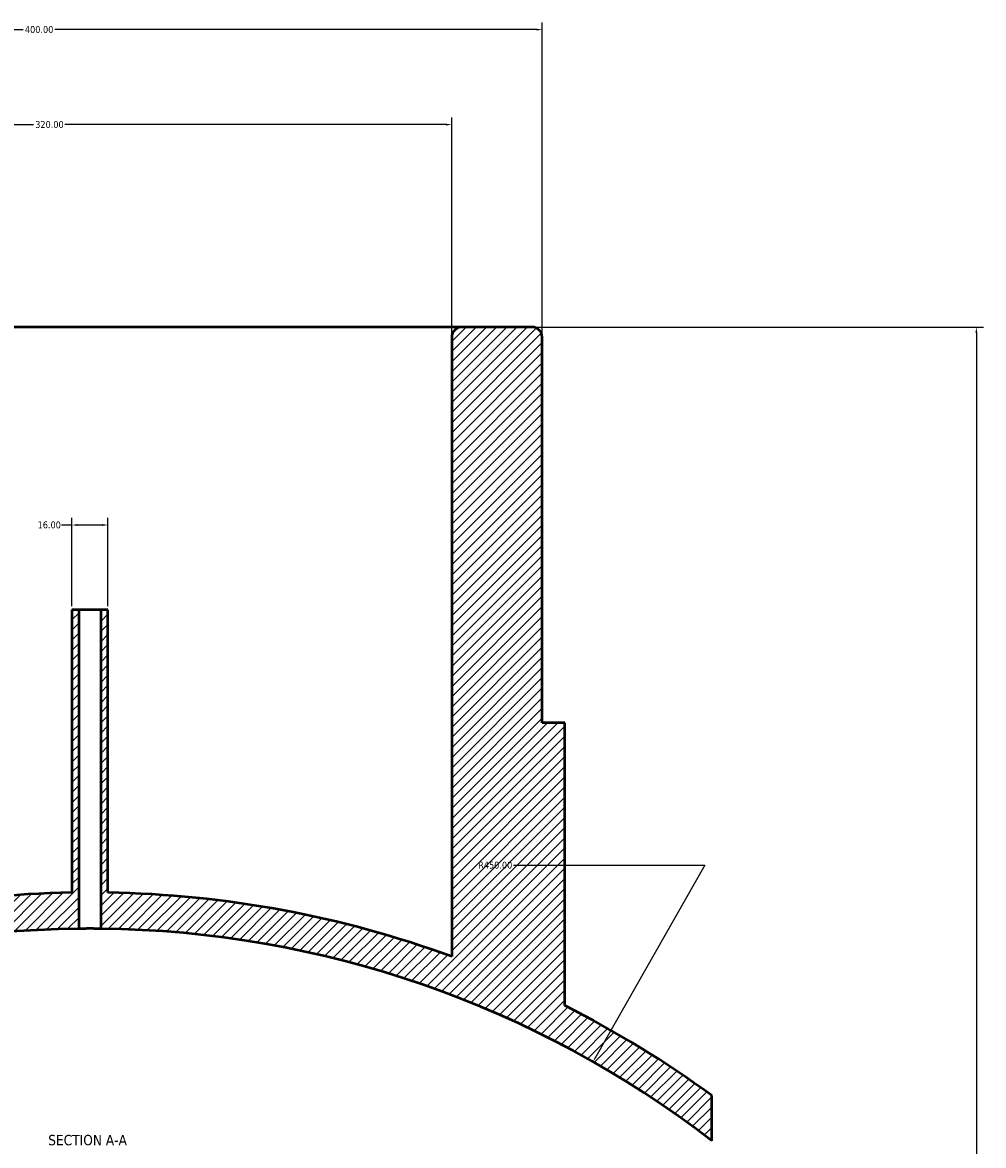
# Model space of a CAD drawing. Header units: millimetres. Extents: x -449 to 1833, y -500 to 2531.
# Tile 8 of 8: x 562 to 987, y 2035 to 2531. Entities that reach past the tile are written whole.
import ezdxf

# ---------------------------------------------------------------- set-up
doc = ezdxf.new("R2010")
doc.units = ezdxf.units.MM
for name, color, linetype, lineweight in [('Dimension (ANSI)', 7, 'Continuous', 25), ('Hatch (ANSI)', 7, 'Continuous', 18), ('Symbol (ANSI)', 7, 'Continuous', 25), ('Visible (ANSI)', 7, 'Continuous', 50)]:
    doc.layers.add(name, color=color, linetype=linetype, lineweight=lineweight)
doc.styles.add('Label Text (ANSI)', font='tahoma.ttf')
doc.styles.add('Note Text (ANSI)', font='tahoma.ttf')
doc.dimstyles.new('Default - mm (ANSI)', dxfattribs={"dimtxt": 3.048, "dimasz": 2.5, "dimexe": 3.175, "dimexo": 1.6002, "dimgap": 0.8, "dimtad": 0, "dimtoh": 1, "dimrnd": 1e-08, "dimzin": 4, "dimdsep": 46, "dimtxsty": 'Note Text (ANSI)', "dimcen": 0.09, "dimdle": 10, "dimclrd": 256, "dimclre": 256, "dimclrt": 256, "dimadec": 1, "dimazin": 1, "dimtfac": 1, "dimtofl": 0, "dimtmove": 0, "dimatfit": 3, "dimfxl": 1, "dimtolj": 1, "dimtzin": 4, "dimlwd": -1, "dimlwe": -1, "dimarcsym": 0})

# ---------------------------------------------------------------- blocks, each defined once
blk = doc.blocks.new('*D7')
at = {"layer": 'Defpoints', "color": 0, "transparency": 16777216}
for p in [(791.53, 2528.32), (391.53, 2392.32), (791.53, 2392.32)]:
    blk.add_point(p, dxfattribs=at)
at = {"layer": 'Dimension (ANSI)', "transparency": 16777216}
for p, q in [((391.53, 2393.92), (391.53, 2531.49)), ((394.03, 2528.32), (562, 2528.32)), ((789.03, 2528.32), (576.06, 2528.32)), ((791.53, 2393.92), (791.53, 2531.49))]:
    blk.add_line(p, q, dxfattribs=at)
for points in [[(394.03, 2528.73), (394.03, 2527.9), (391.53, 2528.32)], [(789.03, 2528.73), (789.03, 2527.9), (791.53, 2528.32)]]:
    blk.add_solid(points, dxfattribs=at)
at = {"layer": 'Dimension (ANSI)', "transparency": 16777216, "insert": (562.8, 2529.9), "char_height": 3.048, "attachment_point": 1, "style": 'Note Text (ANSI)'}
blk.add_mtext('\\A1;400.00', dxfattribs=at)
blk = doc.blocks.new('*D8')
at = {"layer": 'Defpoints', "color": 0, "transparency": 16777216}
for p in [(751.53, 2486.32), (431.53, 2392.32), (751.53, 2392.32)]:
    blk.add_point(p, dxfattribs=at)
at = {"layer": 'Dimension (ANSI)', "transparency": 16777216}
for p, q in [((431.53, 2393.92), (431.53, 2489.49)), ((751.53, 2393.92), (751.53, 2489.49)), ((434.03, 2486.32), (566.56, 2486.32)), ((749.03, 2486.32), (580.5, 2486.32))]:
    blk.add_line(p, q, dxfattribs=at)
for points in [[(434.03, 2486.73), (434.03, 2485.9), (431.53, 2486.32)], [(749.03, 2486.73), (749.03, 2485.9), (751.53, 2486.32)]]:
    blk.add_solid(points, dxfattribs=at)
at = {"layer": 'Dimension (ANSI)', "transparency": 16777216, "insert": (567.36, 2487.91), "char_height": 3.048, "attachment_point": 1, "style": 'Note Text (ANSI)'}
blk.add_mtext('\\A1;320.00', dxfattribs=at)
blk = doc.blocks.new('*D9')
at = {"layer": 'Defpoints', "color": 0, "transparency": 16777216}
for p in [(599.53, 2309.29), (583.53, 2271.82), (599.53, 2271.82)]:
    blk.add_point(p, dxfattribs=at)
at = {"layer": 'Dimension (ANSI)', "transparency": 16777216}
for p, q in [((583.53, 2309.29), (579.01, 2309.29)), ((583.53, 2273.42), (583.53, 2312.47)), ((597.03, 2309.29), (586.03, 2309.29)), ((599.53, 2273.42), (599.53, 2312.47))]:
    blk.add_line(p, q, dxfattribs=at)
for points in [[(586.03, 2309.71), (586.03, 2308.88), (583.53, 2309.29)], [(597.03, 2309.71), (597.03, 2308.88), (599.53, 2309.29)]]:
    blk.add_solid(points, dxfattribs=at)
at = {"layer": 'Dimension (ANSI)', "transparency": 16777216, "insert": (568.42, 2310.88), "char_height": 3.048, "attachment_point": 1, "style": 'Note Text (ANSI)'}
blk.add_mtext('\\A1;16.00', dxfattribs=at)
blk = doc.blocks.new('*D10')
at = {"layer": 'Defpoints', "color": 0, "transparency": 16777216}
for p in [(814.03, 2071.96), (591.53, 1680.82)]:
    blk.add_point(p, dxfattribs=at)
at = {"layer": 'Dimension (ANSI)', "transparency": 16777216}
for p, q in [((778.86, 2158.86), (863.46, 2158.86)), ((863.46, 2158.86), (815.27, 2074.13))]:
    blk.add_line(p, q, dxfattribs=at)
blk.add_solid([(814.91, 2074.34), (815.63, 2073.93), (814.03, 2071.96)], dxfattribs=at)
at = {"layer": 'Dimension (ANSI)', "transparency": 16777216, "insert": (763.23, 2160.44), "char_height": 3.048, "attachment_point": 1, "style": 'Note Text (ANSI)'}
blk.add_mtext('\\A1;R450.00', dxfattribs=at)
blk = doc.blocks.new('*D11')
at = {"layer": 'Defpoints', "color": 0, "transparency": 16777216}
for p in [(756.03, 2396.82), (591.53, 1680.82), (983.53, 1680.82)]:
    blk.add_point(p, dxfattribs=at)
at = {"layer": 'Dimension (ANSI)', "transparency": 16777216}
for p, q in [((757.63, 2396.82), (986.71, 2396.82)), ((983.53, 2394.32), (983.53, 1969.79)), ((983.53, 1683.32), (983.53, 1955.85)), ((593.13, 1680.82), (986.71, 1680.82))]:
    blk.add_line(p, q, dxfattribs=at)
for points in [[(983.11, 2394.32), (983.95, 2394.32), (983.53, 2396.82)], [(983.11, 1683.32), (983.95, 1683.32), (983.53, 1680.82)]]:
    blk.add_solid(points, dxfattribs=at)
at = {"layer": 'Dimension (ANSI)', "transparency": 16777216, "insert": (981.94, 1956.65), "char_height": 3.048, "attachment_point": 1, "rotation": 90, "style": 'Note Text (ANSI)'}
blk.add_mtext('\\A1;716.00', dxfattribs=at)

msp = doc.modelspace()

# ---------------------------------------------------------------- hatches: boundary and pattern name
at = {"layer": 'Hatch (ANSI)'}
h = msp.add_hatch(dxfattribs=at)
h.set_pattern_fill('ANSI31', color=256, scale=25.4, style=0)
h.set_pattern_definition([(45, (0, 0), (-2.245064, 2.245064), [])])
edge = h.paths.add_edge_path()
edge.add_line((599.531, 2271.818), (596.331, 2271.818))
edge.add_line((596.331, 2271.818), (596.331, 2130.792))
edge.add_ellipse((591.531, 1680.818), major_axis=(449.974, -4.8), ratio=1, start_angle=52.94128, end_angle=90, ccw=False)
edge.add_line((866.531, 2037.013), (866.531, 2057.024))
edge.add_ellipse((591.531, 1680.818), major_axis=(-376.206, 275), ratio=1, start_angle=270, end_angle=279.38115)
edge.add_line((801.531, 2096.818), (801.531, 2221.818))
edge.add_line((801.531, 2221.818), (791.531, 2221.818))
edge.add_line((791.531, 2221.818), (791.531, 2392.318))
edge.add_ellipse((787.031, 2392.318), major_axis=(0, 4.5), ratio=1, start_angle=270, end_angle=360)
edge.add_line((787.031, 2396.818), (756.031, 2396.818))
edge.add_ellipse((756.031, 2392.318), major_axis=(-4.5, 0), ratio=1, start_angle=270, end_angle=360)
edge.add_line((751.531, 2392.318), (751.531, 2118.489))
edge.add_ellipse((591.531, 1680.818), major_axis=(-437.671, 160), ratio=1, start_angle=270, end_angle=289.0973)
edge.add_line((599.531, 2146.749), (599.531, 2271.818))
edge = h.paths.add_edge_path()
edge.add_line((586.731, 2271.818), (583.531, 2271.818))
edge.add_line((583.531, 2271.818), (583.531, 2146.749))
edge.add_ellipse((591.531, 1680.818), major_axis=(-465.931, -8), ratio=1, start_angle=270, end_angle=289.0973)
edge.add_line((431.531, 2118.489), (431.531, 2392.318))
edge.add_ellipse((427.031, 2392.318), major_axis=(0, 4.5), ratio=1, start_angle=270, end_angle=360)
edge.add_line((427.031, 2396.818), (396.031, 2396.818))
edge.add_ellipse((396.031, 2392.318), major_axis=(-4.5, 0), ratio=1, start_angle=270, end_angle=360)
edge.add_line((391.531, 2392.318), (391.531, 2221.818))
edge.add_line((391.531, 2221.818), (381.531, 2221.818))
edge.add_line((381.531, 2221.818), (381.531, 2096.818))
edge.add_ellipse((591.531, 1680.818), major_axis=(-416, -210), ratio=1, start_angle=270, end_angle=279.38115)
edge.add_line((316.531, 2057.024), (316.531, 2037.013))
edge.add_ellipse((591.531, 1680.818), major_axis=(356.195, 275), ratio=1, start_angle=52.94128, end_angle=90, ccw=False)
edge.add_line((586.731, 2130.792), (586.731, 2271.818))

# ---------------------------------------------------------------- linework, layer by layer
at = {"layer": 'Visible (ANSI)'}
for p, q in [((756.031, 2396.818), (427.031, 2396.818)), ((787.031, 2396.818), (756.031, 2396.818)), ((751.531, 2392.318), (751.531, 2118.489)), ((791.531, 2221.818), (791.531, 2392.318)), ((586.731, 2271.818), (583.531, 2271.818)), ((583.531, 2271.818), (583.531, 2146.749)), ((586.731, 2130.792), (586.731, 2271.818)), ((596.331, 2271.818), (586.731, 2271.818)), ((599.531, 2271.818), (596.331, 2271.818)), ((596.331, 2271.818), (596.331, 2130.792)), ((599.531, 2146.749), (599.531, 2271.818)), ((801.531, 2221.818), (791.531, 2221.818)), ((801.531, 2096.818), (801.531, 2221.818)), ((866.531, 2037.013), (866.531, 2057.024))]:
    msp.add_line(p, q, dxfattribs=at)
for centre, radius, start, end in [((756.031, 2392.318), 4.5, 90, 180), ((787.031, 2392.318), 4.5, 0, 90), ((591.531, 1680.818), 466, 90.98367, 110.08096), ((591.531, 1680.818), 466, 69.91904, 89.01633), ((591.531, 1680.818), 450, 90.61117, 127.66989), ((591.531, 1680.818), 450, 52.33011, 89.38883), ((591.531, 1680.818), 466, 53.83385, 63.215)]:
    msp.add_arc(centre, radius, start, end, dxfattribs=at)
msp.add_open_spline([(596.331, 2130.792), (596.331, 2130.792), (596.211, 2130.793), (595.721, 2130.798), (595.352, 2130.802), (594.499, 2130.808), (593.959, 2130.812), (592.777, 2130.816), (592.134, 2130.818), (590.929, 2130.818), (590.286, 2130.816), (589.103, 2130.812), (588.563, 2130.808), (587.711, 2130.802), (587.342, 2130.798), (586.852, 2130.793), (586.731, 2130.792), (586.731, 2130.792)], degree=3, knots=[0, 0, 0, 0, 0.1808111, 0.1808111, 0.3616222, 0.3616222, 0.5424333, 0.5424333, 0.7232443, 0.7232443, 0.9040554, 0.9040554, 1.0848665, 1.0848665, 1.2656776, 1.2656776, 1.4464887, 1.4464887, 1.4464887, 1.4464887], dxfattribs=at)

# ---------------------------------------------------------------- texts
at = {"layer": 'Symbol (ANSI)', "insert": (573.107, 2034.968), "char_height": 4.572, "attachment_point": 7, "style": 'Label Text (ANSI)'}
msp.add_mtext('SECTION A-A', dxfattribs=at)

# ---------------------------------------------------------------- dimensions: what is measured, and where the dimension line sits
at = {"layer": 'Dimension (ANSI)'}
for base, p1, p2, angle, override, picture, middle in [((791.531, 2528.318), (391.531, 2392.318), (791.531, 2392.318), 180, {"dimgap": 0.8, "dimtoh": 0, "dimdec": 2, "dimtol": 0, "dimlim": 0, "dimtp": 0, "dimtm": 0, "dimtdec": 2, "dimatfit": 1}, '*D7', (569.031, 2528.318)), ((983.531, 1680.818), (756.031, 2396.818), (591.531, 1680.818), 270, {"dimgap": 0.8, "dimtoh": 0, "dimdec": 2, "dimtol": 0, "dimlim": 0, "dimtp": 0, "dimtm": 0, "dimtdec": 2, "dimatfit": 1}, '*D11', (983.531, 1962.818)), ((599.531, 2309.292), (583.531, 2271.818), (599.531, 2271.818), 180, {"dimgap": 0.8, "dimtoh": 0, "dimdec": 2, "dimtol": 0, "dimlim": 0, "dimtp": 0, "dimtm": 0, "dimtdec": 2, "dimatfit": 2}, '*D9', (573.317, 2309.292))]:
    dim = msp.add_linear_dim(base=base, p1=p1, p2=p2, angle=angle, dimstyle='Default - mm (ANSI)', override=override, dxfattribs=at)
    dim.commit()
    dim.dimension.update_dxf_attribs({"geometry": picture, "text_midpoint": middle, "dimtype": 160})
dim = msp.add_linear_dim(base=(751.531, 2486.318), p1=(431.531, 2392.318), p2=(751.531, 2392.318), dimstyle='Default - mm (ANSI)', override={"dimgap": 0.8, "dimtoh": 0, "dimdec": 2, "dimtol": 0, "dimlim": 0, "dimtp": 0, "dimtm": 0, "dimtdec": 2, "dimatfit": 1}, dxfattribs=at)
dim.commit()
dim.dimension.update_dxf_attribs({"geometry": '*D8', "text_midpoint": (573.531, 2486.318), "dimtype": 160})
dim = msp.add_radius_dim(center=(591.531, 1680.818), mpoint=(814.032, 2071.962), dimstyle='Default - mm (ANSI)', override={"dimgap": 0.8, "dimtih": 1, "dimdec": 2, "dimlfac": 1, "dimcen": 0, "dimtol": 0, "dimlim": 0, "dimtp": 0, "dimtm": 0, "dimtdec": 2}, dxfattribs=at)
dim.commit()
dim.dimension.update_dxf_attribs({"geometry": '*D10', "text_midpoint": (770.643, 2158.857), "dimtype": 164})

doc.saveas('drawing.dxf')
